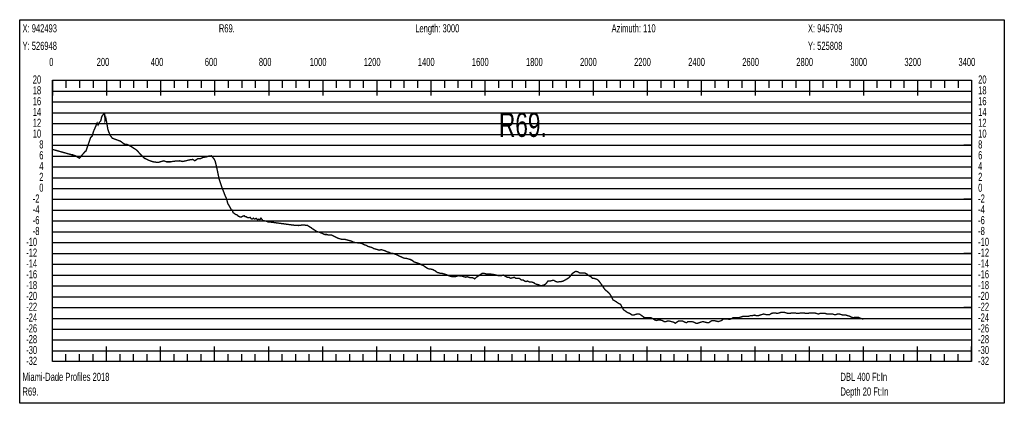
# Model space of a CAD drawing. Header units: inches. Extents: x 471865 to 538526, y 1054316 to 1102451.
# Tile 105 of 114: x 520497 to 524139, y 1096289 to 1097707. Entities that reach past the tile are written whole.
import ezdxf

# ---------------------------------------------------------------- set-up
doc = ezdxf.new("R2010")
doc.units = ezdxf.units.IN
doc.header["$MEASUREMENT"] = 0
for name, color, linetype in [('LABELS', 7, 'Continuous'), ('X_Gr1', 7, 'Continuous'), ('XSECTION', 7, 'Continuous')]:
    doc.layers.add(name, color=color, linetype=linetype)
doc.styles.get("Standard").update_dxf_attribs({"font": 'arial.ttf'})

msp = doc.modelspace()

# ---------------------------------------------------------------- linework, layer by layer
at = {"layer": 'X_Gr1', "color": 6, "linetype": 'Continuous', "lineweight": 18, "true_color": 0xff00ff, "transparency": 33554687, "const_width": 5}
msp.add_lwpolyline([(520618.9, 1097227.2), (520618.9, 1097227.2), (520690.3, 1097207.3), (520693.2, 1097207.3), (520703.6, 1097203.6), (520718, 1097194.6), (520728.7, 1097207.6), (520737.6, 1097217.6), (520739.1, 1097220.4), (520742.1, 1097220.9), (520750.9, 1097246.5), (520759.4, 1097270.7), (520766.2, 1097278.4), (520769.6, 1097292.5), (520783.6, 1097325), (520787, 1097317.6), (520792, 1097327.7), (520797, 1097332.8), (520800.6, 1097348.8), (520809.4, 1097360.2), (520811.3, 1097357.8), (520812.8, 1097334.5), (520815.6, 1097343.7), (520819, 1097327.3), (520823.3, 1097301.2), (520827.5, 1097289.3), (520828.9, 1097286.7), (520830.8, 1097280.9), (520839.6, 1097268.7), (520858.7, 1097261.8), (520869.4, 1097257.9), (520884.4, 1097246.9), (520895.6, 1097245.4), (520911.4, 1097236.8), (520930.3, 1097224.5), (520941.8, 1097211.3), (520958.2, 1097194.9), (520974, 1097187.3), (520988.2, 1097182.1), (520999, 1097180.3), (521010, 1097179.4), (521020.3, 1097182.4), (521030.3, 1097185.1), (521040.4, 1097181.4), (521054.6, 1097181.4), (521065.2, 1097183.2), (521079.3, 1097184.9), (521089.5, 1097185.1), (521099.8, 1097182.6), (521113.2, 1097185.6), (521124.1, 1097188.4), (521137.3, 1097190.3), (521145, 1097185.4), (521156.2, 1097193.2), (521165.8, 1097193), (521176.8, 1097198.5), (521185.9, 1097198.9), (521195.9, 1097202.5), (521205.7, 1097203.6), (521215, 1097193.7), (521220.2, 1097184.3), (521226.4, 1097158.3), (521235.2, 1097116.3), (521244.7, 1097088.1), (521250.4, 1097073.9), (521257.6, 1097054.7), (521261.5, 1097046.9), (521266.7, 1097028.3), (521270.3, 1097021.6), (521276.3, 1097011.3), (521280, 1097002.9), (521283.2, 1097003.2), (521286.5, 1096993.8), (521295.1, 1096987.5), (521300.8, 1096985.3), (521306.2, 1096980.4), (521311.9, 1096978), (521317.5, 1096977.6), (521322.2, 1096980.5), (521327.5, 1096982), (521330.9, 1096978.9), (521335.3, 1096978.2), (521340.3, 1096975.3), (521345.1, 1096974.9), (521349.7, 1096976.1), (521353.8, 1096970.8), (521357.6, 1096970.4), (521361.4, 1096973.2), (521363.2, 1096971.5), (521365.6, 1096970.1), (521368.6, 1096970.7), (521371.9, 1096972.7), (521376.8, 1096967.4), (521381.9, 1096969.6), (521385.8, 1096967.7), (521389.7, 1096973.4), (521394.6, 1096967), (521396.1, 1096964.1), (521401.8, 1096964), (521404.6, 1096962.3), (521408, 1096962.8), (521411.3, 1096961.2), (521415.4, 1096959.3), (521417.7, 1096959.5), (521422.4, 1096958.9), (521427.6, 1096958.3), (521432.8, 1096957.6), (521438, 1096957), (521443.2, 1096956.3), (521448.3, 1096955.6), (521453.5, 1096954.9), (521458.6, 1096954.2), (521463.7, 1096953.5), (521468.8, 1096952.9), (521474, 1096952.2), (521479.1, 1096951.5), (521484.2, 1096950.8), (521489.3, 1096950.1), (521494.5, 1096949.4), (521499.6, 1096948.7), (521504.7, 1096948), (521509.8, 1096947.4), (521514.9, 1096947), (521519.8, 1096946.6), (521524.8, 1096946.3), (521529.8, 1096946), (521534.6, 1096946.7), (521539.4, 1096947.4), (521544.3, 1096948), (521549, 1096947.7), (521553.7, 1096947.2), (521557.2, 1096946.8), (521561.2, 1096946.8), (521566.8, 1096942.8), (521574, 1096938.8), (521581.8, 1096932.8), (521588.8, 1096928.8), (521594.3, 1096924.8), (521600.1, 1096922.8), (521607.6, 1096920.8), (521616.4, 1096916.8), (521625.4, 1096912.8), (521633, 1096912.8), (521639.2, 1096910.8), (521644.7, 1096910.8), (521650.9, 1096910.8), (521658.6, 1096906.8), (521666.6, 1096902.8), (521674.6, 1096898.8), (521682, 1096896.8), (521688.4, 1096894.8), (521694.6, 1096894.8), (521700.8, 1096894.8), (521707.6, 1096892.8), (521715.1, 1096890.8), (521723.1, 1096888.8), (521730.9, 1096884.8), (521737.8, 1096882.8), (521744.4, 1096882.8), (521750.7, 1096880.8), (521757.5, 1096880.8), (521765, 1096878.8), (521772.2, 1096874.8), (521778.9, 1096872.8), (521785.5, 1096868.8), (521792.4, 1096866.8), (521799.7, 1096864.8), (521806.8, 1096860.8), (521813.9, 1096858.8), (521820.9, 1096856.8), (521827.8, 1096854.8), (521834.6, 1096856.8), (521841.4, 1096854.8), (521848.7, 1096852.8), (521856.2, 1096848.8), (521863.7, 1096846.8), (521871.1, 1096842.8), (521877.5, 1096842.8), (521883.3, 1096840.8), (521889.6, 1096838.8), (521897.4, 1096834.8), (521906.6, 1096830.8), (521914.8, 1096826.8), (521921.6, 1096824.8), (521927.4, 1096824.8), (521933.7, 1096822.8), (521941.3, 1096820.8), (521949.3, 1096816.8), (521957.1, 1096810.8), (521964.2, 1096808.8), (521970.3, 1096806.8), (521976.4, 1096804.8), (521983.7, 1096800.8), (521992.1, 1096796.8), (522000.4, 1096790.8), (522007.2, 1096786.8), (522013, 1096784.8), (522018.9, 1096784.8), (522026, 1096782.8), (522033.7, 1096778.8), (522041.2, 1096772.8), (522048.2, 1096770.8), (522054.6, 1096768.8), (522060.9, 1096768.8), (522067.5, 1096766.8), (522074.6, 1096764.8), (522082.4, 1096760.8), (522089.7, 1096758.8), (522096.2, 1096756.8), (522102.4, 1096756.8), (522108.6, 1096756.8), (522115, 1096758.8), (522121.2, 1096760.8), (522127.2, 1096758.8), (522133.3, 1096758.8), (522140.1, 1096756.8), (522146.9, 1096754.8), (522152.3, 1096756.8), (522157.5, 1096754.8), (522164.4, 1096752.8), (522172.5, 1096752.8), (522180.4, 1096748.8), (522186.8, 1096754.8), (522192.6, 1096758.8), (522207.7, 1096768.8), (522216.4, 1096768.8), (522224, 1096766.8), (522230.5, 1096766.8), (522236.7, 1096766.8), (522251.1, 1096764.8), (522259.2, 1096762.8), (522266.7, 1096760.8), (522273.1, 1096760.8), (522279.1, 1096760.8), (522285.9, 1096762.8), (522293.2, 1096758.8), (522300.2, 1096754.8), (522306.7, 1096754.8), (522313.2, 1096750.8), (522320.3, 1096752.8), (522326.6, 1096754.8), (522332.4, 1096750.8), (522338.2, 1096750.8), (522344.9, 1096750.8), (522352.4, 1096744.8), (522359.1, 1096744.8), (522364.7, 1096740.8), (522369.7, 1096738.8), (522375.9, 1096740.8), (522384.2, 1096736.8), (522392.3, 1096736.8), (522398.6, 1096734.8), (522403.5, 1096730.8), (522409, 1096728.8), (522416.8, 1096726.8), (522425.1, 1096722.8), (522432.2, 1096724.8), (522438, 1096726.8), (522444, 1096730.8), (522451.3, 1096740.8), (522459.1, 1096740.8), (522466.7, 1096742.8), (522473.7, 1096742.8), (522480.4, 1096738.8), (522487.5, 1096736.8), (522494.4, 1096738.8), (522501, 1096738.8), (522508.2, 1096740.8), (522515.2, 1096744.8), (522522.1, 1096748.8), (522528.7, 1096752.8), (522535.5, 1096760.8), (522541.7, 1096768.8), (522547.6, 1096772.8), (522554.4, 1096776.8), (522561.6, 1096774.8), (522568.6, 1096770.8), (522575.1, 1096770.8), (522581, 1096770.8), (522587.4, 1096770.8), (522594.7, 1096766.8), (522602.5, 1096760.8), (522609.8, 1096756.8), (522615.8, 1096750.8), (522621.5, 1096750.8), (522628, 1096748.8), (522636.3, 1096744.8), (522644.5, 1096734.8), (522651.4, 1096724.8), (522656.8, 1096716.8), (522662.4, 1096708.8), (522669.9, 1096702.8), (522678.8, 1096694.8), (522686.5, 1096682.8), (522691.8, 1096670.8), (522696.3, 1096668.8), (522702.9, 1096664.8), (522711.4, 1096658.8), (522719.8, 1096654.8), (522730.6, 1096634.8), (522736.3, 1096630.8), (522744.5, 1096624.8), (522754.2, 1096620.8), (522762.7, 1096614.8), (522768.5, 1096614.8), (522773.7, 1096616.8), (522780.5, 1096618.8), (522789.3, 1096618.8), (522798.5, 1096612.8), (522806, 1096606.8), (522812, 1096604.8), (522818, 1096604.8), (522824.9, 1096604.8), (522832.9, 1096604.8), (522840.5, 1096600.8), (522847, 1096596.8), (522852.7, 1096594.8), (522858.8, 1096596.8), (522866.2, 1096596.8), (522874.3, 1096594.8), (522881.3, 1096590.8), (522887.2, 1096590.8), (522893, 1096592.8), (522900, 1096592.8), (522907.9, 1096590.8), (522915.7, 1096588.8), (522922.5, 1096584.8), (522928.2, 1096588.8), (522934.2, 1096592.8), (522941.2, 1096592.8), (522949.2, 1096592.8), (522957.1, 1096588.8), (522963.8, 1096586.8), (522969.6, 1096590.8), (522975.8, 1096590.8), (522983.1, 1096590.8), (522991.1, 1096588.8), (522998.8, 1096584.8), (523005.4, 1096584.8), (523011.1, 1096586.8), (523017.1, 1096588.8), (523024.2, 1096590.8), (523032.5, 1096588.8), (523040.2, 1096586.8), (523046.4, 1096586.8), (523052.1, 1096590.8), (523058, 1096594.8), (523065.1, 1096594.8), (523073.5, 1096592.8), (523081.4, 1096590.8), (523087.8, 1096592.8), (523093.6, 1096594.8), (523100.4, 1096600.8), (523108.3, 1096600.8), (523115.8, 1096600.8), (523122.5, 1096598.8), (523128.8, 1096600.8), (523135.5, 1096604.8), (523142.6, 1096604.8), (523149.6, 1096604.8), (523155.8, 1096604.8), (523161.7, 1096606.8), (523168, 1096608.8), (523174.8, 1096610.8), (523181.5, 1096610.8), (523188.1, 1096610.8), (523194.6, 1096610.8), (523201, 1096612.8), (523207.6, 1096612.8), (523214.7, 1096614.8), (523222.2, 1096612.8), (523229.3, 1096612.8), (523235.6, 1096614.8), (523242.3, 1096616.8), (523249.8, 1096618.8), (523257.8, 1096616.8), (523265, 1096616.8), (523271.4, 1096616.8), (523277.6, 1096620.8), (523284.6, 1096622.8), (523292.3, 1096622.8), (523299.8, 1096620.8), (523306.3, 1096622.8), (523312.3, 1096624.8), (523318.8, 1096624.8), (523326.1, 1096624.8), (523333.5, 1096622.8), (523340.4, 1096620.8), (523346.2, 1096620.8), (523351.8, 1096622.8), (523358.8, 1096622.8), (523366.2, 1096622.8), (523373, 1096620.8), (523379, 1096620.8), (523385.1, 1096622.8), (523391.4, 1096622.8), (523398.3, 1096622.8), (523405.7, 1096620.8), (523412.6, 1096620.8), (523418.4, 1096622.8), (523424.3, 1096622.8), (523431, 1096622.8), (523438.2, 1096622.8), (523445.1, 1096620.8), (523451.2, 1096618.8), (523457.4, 1096620.8), (523464.1, 1096620.8), (523471.2, 1096620.8), (523477.7, 1096620.8), (523483.8, 1096618.8), (523490.4, 1096618.8), (523497.3, 1096618.8), (523504, 1096618.8), (523510.3, 1096616.8), (523516.3, 1096616.8), (523522.3, 1096618.8), (523528.9, 1096618.8), (523536.1, 1096616.8), (523542.8, 1096614.8), (523548.4, 1096614.8), (523553.7, 1096614.8), (523559.8, 1096612.8), (523567.4, 1096610.8), (523575, 1096606.8), (523580.6, 1096604.8), (523585.5, 1096606.8), (523591.8, 1096606.8), (523600.1, 1096606.8), (523608.1, 1096602.8), (523614, 1096600.8), (523618.3, 1096600.8)], dxfattribs=at)
at = {"layer": 'XSECTION', "color": 18, "linetype": 'Continuous', "true_color": 0x000000}
for points in [[(520497.1, 1097706.8), (524139.5, 1097706.8), (524139.5, 1096288.8), (520497.1, 1096288.8), (520497.1, 1097706.8)], [(520618.3, 1097482.8), (524018.3, 1097482.8), (524018.3, 1096442.8), (520618.3, 1096442.8), (520618.3, 1097482.8)], [(520618.3, 1097482.8), (520618.3, 1097426.4)], [(520618.3, 1097482.8), (520618.3, 1097426.4)], [(520618.3, 1097482.8), (520618.3, 1097454.8)], [(520618.3, 1097482.8), (520618.3, 1097454.8)], [(520668.3, 1097482.8), (520668.3, 1097454.8)], [(520718.3, 1097482.8), (520718.3, 1097454.8)], [(520768.3, 1097482.8), (520768.3, 1097454.8)], [(520818.3, 1097482.8), (520818.3, 1097426.4)], [(520818.3, 1097482.8), (520818.3, 1097454.8)], [(520868.3, 1097482.8), (520868.3, 1097454.8)], [(520918.3, 1097482.8), (520918.3, 1097454.8)], [(520968.3, 1097482.8), (520968.3, 1097454.8)], [(521018.3, 1097482.8), (521018.3, 1097426.4)], [(521018.3, 1097482.8), (521018.3, 1097454.8)], [(521068.3, 1097482.8), (521068.3, 1097454.8)], [(521118.3, 1097482.8), (521118.3, 1097454.8)], [(521168.3, 1097482.8), (521168.3, 1097454.8)], [(521218.3, 1097482.8), (521218.3, 1097426.4)], [(521218.3, 1097482.8), (521218.3, 1097454.8)], [(521268.3, 1097482.8), (521268.3, 1097454.8)], [(521318.3, 1097482.8), (521318.3, 1097454.8)], [(521368.3, 1097482.8), (521368.3, 1097454.8)], [(521418.3, 1097482.8), (521418.3, 1097426.4)], [(521418.3, 1097482.8), (521418.3, 1097454.8)], [(521468.3, 1097482.8), (521468.3, 1097454.8)], [(521518.3, 1097482.8), (521518.3, 1097454.8)], [(521568.3, 1097482.8), (521568.3, 1097454.8)], [(521618.3, 1097482.8), (521618.3, 1097426.4)], [(521618.3, 1097482.8), (521618.3, 1097454.8)], [(521668.3, 1097482.8), (521668.3, 1097454.8)], [(521718.3, 1097482.8), (521718.3, 1097454.8)], [(521768.3, 1097482.8), (521768.3, 1097454.8)], [(521818.3, 1097482.8), (521818.3, 1097426.4)], [(521818.3, 1097482.8), (521818.3, 1097454.8)], [(521868.3, 1097482.8), (521868.3, 1097454.8)], [(521918.3, 1097482.8), (521918.3, 1097454.8)], [(521968.3, 1097482.8), (521968.3, 1097454.8)], [(522018.3, 1097482.8), (522018.3, 1097426.4)], [(522018.3, 1097482.8), (522018.3, 1097454.8)], [(522068.3, 1097482.8), (522068.3, 1097454.8)], [(522118.3, 1097482.8), (522118.3, 1097454.8)], [(522168.3, 1097482.8), (522168.3, 1097454.8)], [(522218.3, 1097482.8), (522218.3, 1097426.4)], [(522218.3, 1097482.8), (522218.3, 1097454.8)], [(522268.3, 1097482.8), (522268.3, 1097454.8)], [(522318.3, 1097482.8), (522318.3, 1097454.8)], [(522368.3, 1097482.8), (522368.3, 1097454.8)], [(522418.3, 1097482.8), (522418.3, 1097426.4)], [(522418.3, 1097482.8), (522418.3, 1097454.8)], [(522468.3, 1097482.8), (522468.3, 1097454.8)], [(522518.3, 1097482.8), (522518.3, 1097454.8)], [(522568.3, 1097482.8), (522568.3, 1097454.8)], [(522618.3, 1097482.8), (522618.3, 1097426.4)], [(522618.3, 1097482.8), (522618.3, 1097454.8)], [(522668.3, 1097482.8), (522668.3, 1097454.8)], [(522718.3, 1097482.8), (522718.3, 1097454.8)], [(522768.3, 1097482.8), (522768.3, 1097454.8)], [(522818.3, 1097482.8), (522818.3, 1097426.4)], [(522818.3, 1097482.8), (522818.3, 1097454.8)], [(522868.3, 1097482.8), (522868.3, 1097454.8)], [(522918.3, 1097482.8), (522918.3, 1097454.8)], [(522968.3, 1097482.8), (522968.3, 1097454.8)], [(523018.3, 1097482.8), (523018.3, 1097426.4)], [(523018.3, 1097482.8), (523018.3, 1097454.8)], [(523068.3, 1097482.8), (523068.3, 1097454.8)], [(523118.3, 1097482.8), (523118.3, 1097454.8)], [(523168.3, 1097482.8), (523168.3, 1097454.8)], [(523218.3, 1097482.8), (523218.3, 1097426.4)], [(523218.3, 1097482.8), (523218.3, 1097454.8)], [(523268.3, 1097482.8), (523268.3, 1097454.8)], [(523318.3, 1097482.8), (523318.3, 1097454.8)], [(523368.3, 1097482.8), (523368.3, 1097454.8)], [(523418.3, 1097482.8), (523418.3, 1097426.4)], [(523418.3, 1097482.8), (523418.3, 1097454.8)], [(523468.3, 1097482.8), (523468.3, 1097454.8)], [(523518.3, 1097482.8), (523518.3, 1097454.8)], [(523568.3, 1097482.8), (523568.3, 1097454.8)], [(523618.3, 1097482.8), (523618.3, 1097426.4)], [(523618.3, 1097482.8), (523618.3, 1097454.8)], [(523668.3, 1097482.8), (523668.3, 1097454.8)], [(523718.3, 1097482.8), (523718.3, 1097454.8)], [(523768.3, 1097482.8), (523768.3, 1097454.8)], [(523818.3, 1097482.8), (523818.3, 1097426.4)], [(523818.3, 1097482.8), (523818.3, 1097454.8)], [(523868.3, 1097482.8), (523868.3, 1097454.8)], [(523918.3, 1097482.8), (523918.3, 1097454.8)], [(523968.3, 1097482.8), (523968.3, 1097454.8)], [(524018.3, 1097482.8), (524018.3, 1097426.4)], [(524018.3, 1097482.8), (524018.3, 1097454.8)], [(520618.3, 1097242.8), (520646.3, 1097242.8)], [(524018.3, 1097242.8), (523990.3, 1097242.8)], [(520618.3, 1097042.8), (520646.3, 1097042.8)], [(524018.3, 1097042.8), (523990.3, 1097042.8)], [(520618.3, 1096842.8), (520646.3, 1096842.8)], [(524018.3, 1096842.8), (523990.3, 1096842.8)], [(520618.3, 1096642.8), (520646.3, 1096642.8)], [(524018.3, 1096642.8), (523990.3, 1096642.8)], [(520618.3, 1096442.8), (520618.3, 1096499.2)], [(520618.3, 1096442.8), (520618.3, 1096499.2)], [(520818.3, 1096442.8), (520818.3, 1096499.2)], [(521018.3, 1096442.8), (521018.3, 1096499.2)], [(521218.3, 1096442.8), (521218.3, 1096499.2)], [(521418.3, 1096442.8), (521418.3, 1096499.2)], [(521618.3, 1096442.8), (521618.3, 1096499.2)], [(521818.3, 1096442.8), (521818.3, 1096499.2)], [(522018.3, 1096442.8), (522018.3, 1096499.2)], [(522218.3, 1096442.8), (522218.3, 1096499.2)], [(522418.3, 1096442.8), (522418.3, 1096499.2)], [(522618.3, 1096442.8), (522618.3, 1096499.2)], [(522818.3, 1096442.8), (522818.3, 1096499.2)], [(523018.3, 1096442.8), (523018.3, 1096499.2)], [(523218.3, 1096442.8), (523218.3, 1096499.2)], [(523418.3, 1096442.8), (523418.3, 1096499.2)], [(523618.3, 1096442.8), (523618.3, 1096499.2)], [(523818.3, 1096442.8), (523818.3, 1096499.2)], [(524018.3, 1096442.8), (524018.3, 1096499.2)], [(520618.3, 1096442.8), (520618.3, 1096470.8)], [(520618.3, 1096442.8), (520618.3, 1096470.8)], [(520668.3, 1096442.8), (520668.3, 1096470.8)], [(520718.3, 1096442.8), (520718.3, 1096470.8)], [(520768.3, 1096442.8), (520768.3, 1096470.8)], [(520818.3, 1096442.8), (520818.3, 1096470.8)], [(520868.3, 1096442.8), (520868.3, 1096470.8)], [(520918.3, 1096442.8), (520918.3, 1096470.8)], [(520968.3, 1096442.8), (520968.3, 1096470.8)], [(521018.3, 1096442.8), (521018.3, 1096470.8)], [(521068.3, 1096442.8), (521068.3, 1096470.8)], [(521118.3, 1096442.8), (521118.3, 1096470.8)], [(521168.3, 1096442.8), (521168.3, 1096470.8)], [(521218.3, 1096442.8), (521218.3, 1096470.8)], [(521268.3, 1096442.8), (521268.3, 1096470.8)], [(521318.3, 1096442.8), (521318.3, 1096470.8)], [(521368.3, 1096442.8), (521368.3, 1096470.8)], [(521418.3, 1096442.8), (521418.3, 1096470.8)], [(521468.3, 1096442.8), (521468.3, 1096470.8)], [(521518.3, 1096442.8), (521518.3, 1096470.8)], [(521568.3, 1096442.8), (521568.3, 1096470.8)], [(521618.3, 1096442.8), (521618.3, 1096470.8)], [(521668.3, 1096442.8), (521668.3, 1096470.8)], [(521718.3, 1096442.8), (521718.3, 1096470.8)], [(521768.3, 1096442.8), (521768.3, 1096470.8)], [(521818.3, 1096442.8), (521818.3, 1096470.8)], [(521868.3, 1096442.8), (521868.3, 1096470.8)], [(521918.3, 1096442.8), (521918.3, 1096470.8)], [(521968.3, 1096442.8), (521968.3, 1096470.8)], [(522018.3, 1096442.8), (522018.3, 1096470.8)], [(522068.3, 1096442.8), (522068.3, 1096470.8)], [(522118.3, 1096442.8), (522118.3, 1096470.8)], [(522168.3, 1096442.8), (522168.3, 1096470.8)], [(522218.3, 1096442.8), (522218.3, 1096470.8)], [(522268.3, 1096442.8), (522268.3, 1096470.8)], [(522318.3, 1096442.8), (522318.3, 1096470.8)], [(522368.3, 1096442.8), (522368.3, 1096470.8)], [(522418.3, 1096442.8), (522418.3, 1096470.8)], [(522468.3, 1096442.8), (522468.3, 1096470.8)], [(522518.3, 1096442.8), (522518.3, 1096470.8)], [(522568.3, 1096442.8), (522568.3, 1096470.8)], [(522618.3, 1096442.8), (522618.3, 1096470.8)], [(522668.3, 1096442.8), (522668.3, 1096470.8)], [(522718.3, 1096442.8), (522718.3, 1096470.8)], [(522768.3, 1096442.8), (522768.3, 1096470.8)], [(522818.3, 1096442.8), (522818.3, 1096470.8)], [(522868.3, 1096442.8), (522868.3, 1096470.8)], [(522918.3, 1096442.8), (522918.3, 1096470.8)], [(522968.3, 1096442.8), (522968.3, 1096470.8)], [(523018.3, 1096442.8), (523018.3, 1096470.8)], [(523068.3, 1096442.8), (523068.3, 1096470.8)], [(523118.3, 1096442.8), (523118.3, 1096470.8)], [(523168.3, 1096442.8), (523168.3, 1096470.8)], [(523218.3, 1096442.8), (523218.3, 1096470.8)], [(523268.3, 1096442.8), (523268.3, 1096470.8)], [(523318.3, 1096442.8), (523318.3, 1096470.8)], [(523368.3, 1096442.8), (523368.3, 1096470.8)], [(523418.3, 1096442.8), (523418.3, 1096470.8)], [(523468.3, 1096442.8), (523468.3, 1096470.8)], [(523518.3, 1096442.8), (523518.3, 1096470.8)], [(523568.3, 1096442.8), (523568.3, 1096470.8)], [(523618.3, 1096442.8), (523618.3, 1096470.8)], [(523668.3, 1096442.8), (523668.3, 1096470.8)], [(523718.3, 1096442.8), (523718.3, 1096470.8)], [(523768.3, 1096442.8), (523768.3, 1096470.8)], [(523818.3, 1096442.8), (523818.3, 1096470.8)], [(523868.3, 1096442.8), (523868.3, 1096470.8)], [(523918.3, 1096442.8), (523918.3, 1096470.8)], [(523968.3, 1096442.8), (523968.3, 1096470.8)], [(524018.3, 1096442.8), (524018.3, 1096470.8)]]:
    msp.add_lwpolyline(points, dxfattribs=at)
at = {"layer": 'XSECTION', "color": 18, "true_color": 0x000000}
for points in [[(520618.3, 1097442.8), (524018.3, 1097442.8)], [(520618.3, 1097402.8), (524018.3, 1097402.8)], [(520618.3, 1097362.8), (524018.3, 1097362.8)], [(520618.3, 1097322.8), (524018.3, 1097322.8)], [(520618.3, 1097282.8), (524018.3, 1097282.8)], [(520618.3, 1097242.8), (524018.3, 1097242.8)], [(520618.3, 1097202.8), (524018.3, 1097202.8)], [(520618.3, 1097162.8), (524018.3, 1097162.8)], [(520618.3, 1097122.8), (524018.3, 1097122.8)], [(520618.3, 1097082.8), (524018.3, 1097082.8)], [(520618.3, 1097042.8), (524018.3, 1097042.8)], [(520618.3, 1097002.8), (524018.3, 1097002.8)], [(520618.3, 1096962.8), (524018.3, 1096962.8)], [(520618.3, 1096922.8), (524018.3, 1096922.8)], [(520618.3, 1096882.8), (524018.3, 1096882.8)], [(520618.3, 1096842.8), (524018.3, 1096842.8)], [(520618.3, 1096802.8), (524018.3, 1096802.8)], [(520618.3, 1096762.8), (524018.3, 1096762.8)], [(520618.3, 1096722.8), (524018.3, 1096722.8)], [(520618.3, 1096682.8), (524018.3, 1096682.8)], [(520618.3, 1096642.8), (524018.3, 1096642.8)], [(520618.3, 1096602.8), (524018.3, 1096602.8)], [(520618.3, 1096562.8), (524018.3, 1096562.8)], [(520618.3, 1096522.8), (524018.3, 1096522.8)], [(520618.3, 1096482.8), (524018.3, 1096482.8)]]:
    msp.add_lwpolyline(points, dxfattribs=at)

# ---------------------------------------------------------------- texts
at = {"layer": 'LABELS', "color": 18, "true_color": 0x000000, "width": 0.666667}
for s, height, p in [('X: 942493', 30, (520507.5, 1097660)), ('R69.', 30, (521233.9, 1097660)), ('Length: 3000', 30, (521960.3, 1097660)), ('Azimuth: 110', 30, (522686.7, 1097660)), ('X: 945709', 30, (523413.1, 1097660)), ('Y: 526948', 30, (520507.5, 1097595.2)), ('Y: 525808', 30, (523413.1, 1097595.2)), ('0', 30, (520606.3, 1097535.6)), ('0', 30, (520606.3, 1097535.6)), ('200', 30, (520781.9, 1097535.6)), ('400', 30, (520981.9, 1097535.6)), ('600', 30, (521181.9, 1097535.6)), ('800', 30, (521381.9, 1097535.6)), ('1000', 30, (521569.9, 1097535.6)), ('1200', 30, (521769.9, 1097535.6)), ('1400', 30, (521969.9, 1097535.6)), ('1600', 30, (522169.9, 1097535.6)), ('1800', 30, (522369.9, 1097535.6)), ('2000', 30, (522569.9, 1097535.6)), ('2200', 30, (522769.9, 1097535.6)), ('2400', 30, (522969.9, 1097535.6)), ('2600', 30, (523169.9, 1097535.6)), ('2800', 30, (523369.9, 1097535.6)), ('3000', 30, (523569.9, 1097535.6)), ('3200', 30, (523769.9, 1097535.6)), ('3400', 30, (523969.9, 1097535.6)), ('20', 30, (520545.5, 1097470.8)), ('20', 30, (524042.7, 1097470.8)), ('18', 30, (520545.5, 1097430.8)), ('18', 30, (524042.7, 1097430.8)), ('16', 30, (520545.5, 1097390.8)), ('16', 30, (524042.7, 1097390.8)), ('14', 30, (520545.5, 1097350.8)), ('R69.', 90, (522269.9, 1097273.6)), ('14', 30, (524042.7, 1097350.8)), ('12', 30, (520545.5, 1097310.8)), ('12', 30, (524042.7, 1097310.8)), ('10', 30, (520545.5, 1097270.8)), ('10', 30, (524042.7, 1097270.8)), ('8', 30, (520569.5, 1097230.8)), ('8', 30, (524042.7, 1097230.8)), ('6', 30, (520569.5, 1097190.8)), ('6', 30, (524042.7, 1097190.8)), ('4', 30, (520569.5, 1097150.8)), ('4', 30, (524042.7, 1097150.8)), ('2', 30, (520569.5, 1097110.8)), ('2', 30, (524042.7, 1097110.8)), ('0', 30, (520569.5, 1097070.8)), ('0', 30, (524042.7, 1097070.8)), ('-2', 30, (520545.5, 1097030.8)), ('-2', 30, (524042.7, 1097030.8)), ('-4', 30, (520545.5, 1096990.8)), ('-4', 30, (524042.7, 1096990.8)), ('-6', 30, (520545.5, 1096950.8)), ('-6', 30, (524042.7, 1096950.8)), ('-8', 30, (520545.5, 1096910.8)), ('-8', 30, (524042.7, 1096910.8)), ('-10', 30, (520521.1, 1096870.8)), ('-10', 30, (524042.7, 1096870.8)), ('-12', 30, (520521.1, 1096830.8)), ('-12', 30, (524042.7, 1096830.8)), ('-14', 30, (520521.1, 1096790.8)), ('-14', 30, (524042.7, 1096790.8)), ('-16', 30, (520521.1, 1096750.8)), ('-16', 30, (524042.7, 1096750.8)), ('-18', 30, (520521.1, 1096710.8)), ('-18', 30, (524042.7, 1096710.8)), ('-20', 30, (520521.1, 1096670.8)), ('-20', 30, (524042.7, 1096670.8)), ('-22', 30, (520521.1, 1096630.8)), ('-22', 30, (524042.7, 1096630.8)), ('-24', 30, (520521.1, 1096590.8)), ('-24', 30, (524042.7, 1096590.8)), ('-26', 30, (520521.1, 1096550.8)), ('-26', 30, (524042.7, 1096550.8)), ('-28', 30, (520521.1, 1096510.8)), ('-28', 30, (524042.7, 1096510.8)), ('-30', 30, (520521.1, 1096470.8)), ('-30', 30, (524042.7, 1096470.8)), ('-32', 30, (520521.1, 1096430.8)), ('-32', 30, (524042.7, 1096430.8)), ('Miami-Dade Profiles 2018', 30, (520507.5, 1096371.6)), ('DBL 400 Ft:In', 30, (523533.5, 1096371.6)), ('R69.', 30, (520507.5, 1096317.2)), ('Depth 20 Ft:In', 30, (523533.5, 1096317.2))]:
    msp.add_text(s, height=height, dxfattribs=at).set_placement(p)

doc.saveas('drawing.dxf')
